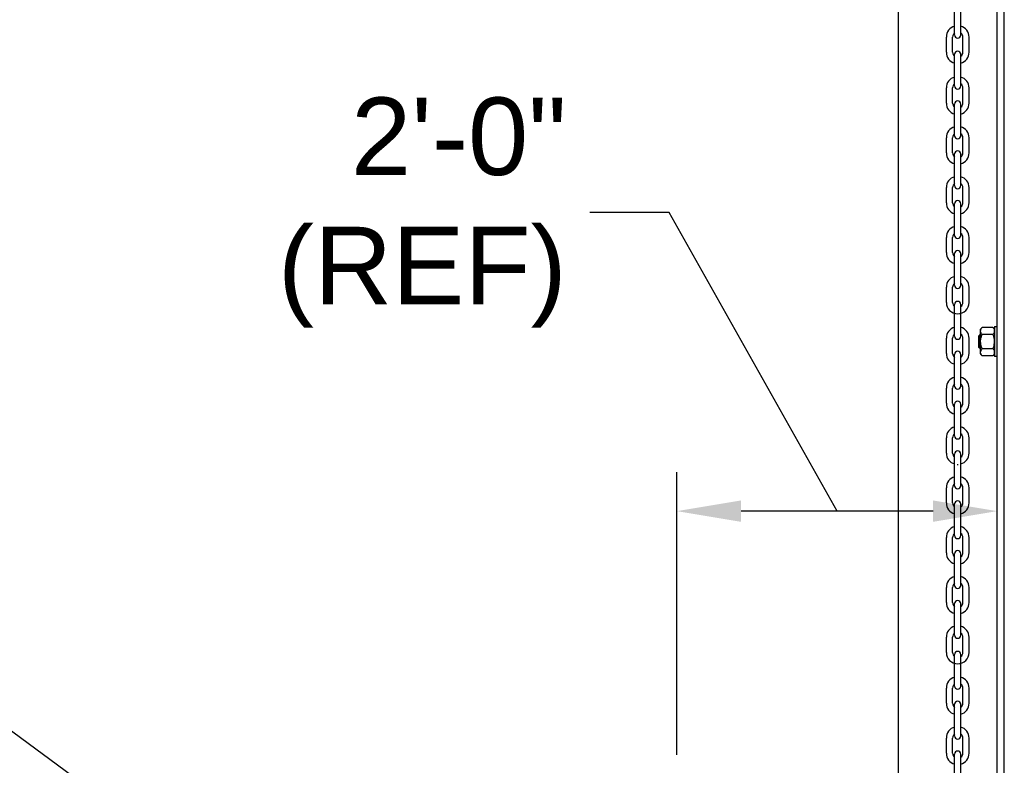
# Model space of a CAD drawing. Header units: inches. Extents: x 170 to 312, y 215 to 248.
# Tile 63 of 256: x 201.233 to 202.423, y 222.735 to 223.637. Entities that reach past the tile are written whole.
import ezdxf
from ezdxf import colors
from ezdxf.entities.mleader import LeaderData, LeaderLine
from ezdxf.math import Vec2, Vec3

# ---------------------------------------------------------------- set-up
doc = ezdxf.new("R2010")
doc.units = ezdxf.units.IN
doc.header["$LTSCALE"] = 0.25
doc.header["$MEASUREMENT"] = 0
doc.layers.add('ANNOTATIONS', color=1, linetype='Continuous')
doc.layers.add('MOTOR LH', color=7, linetype='Continuous')
doc.styles.add('ARIAL', font='arial.ttf', dxfattribs={"height": 0.09375})
doc.styles.add('ROMANS', font='Romans', dxfattribs={"height": 0.09375})
doc.styles.get("Standard").update_dxf_attribs({"font": 'romans.shx'})
doc.dimstyles.get("Standard").update_dxf_attribs({"dimscale": 60, "dimtxt": 0.0833, "dimasz": 0.0833, "dimexe": 0.0833, "dimexo": 0.04, "dimgap": 0.09, "dimtad": 0, "dimtih": 1, "dimtoh": 1, "dimdec": 4, "dimzin": 1, "dimdsep": 46, "dimlunit": 4, "dimtxsty": 'Standard', "dimcen": 0.09, "dimclrt": 150, "dimadec": 4, "dimazin": 2, "dimtfac": 1, "dimtdec": 0, "dimtofl": 0, "dimtmove": 0, "dimatfit": 3, "dimfxl": 1, "dimtolj": 1, "dimtzin": 0, "dimlwd": -1, "dimlwe": -1, "dimarcsym": 1})

msp = doc.modelspace()

# ---------------------------------------------------------------- linework, layer by layer
at = {"layer": 'ANNOTATIONS'}
for p, q in [((202.02717, 222.74794), (202.02717, 223.08974)), ((202.33688, 223.04261), (202.10484, 223.04261))]:
    msp.add_line(p, q, dxfattribs=at)
for points in [[(202.10484, 223.02967), (202.10484, 223.05556), (202.02717, 223.04261)], [(202.33688, 223.02967), (202.33688, 223.05556), (202.41455, 223.04261)]]:
    msp.add_solid(points, dxfattribs=at)
at = {"layer": 'MOTOR LH'}
for p, q in [((202.29518, 220.41698), (202.29518, 224.61169)), ((202.41455, 220.68357), (202.41455, 224.61088)), ((202.42307, 220.69422), (202.42307, 224.61088)), ((202.36297, 223.61822), (202.36297, 223.65649)), ((202.37047, 223.61822), (202.37047, 223.65649)), ((202.35298, 223.59743), (202.35298, 223.61574)), ((202.36049, 223.59743), (202.36049, 223.61574)), ((202.37295, 223.59743), (202.37295, 223.61574)), ((202.38046, 223.59743), (202.38046, 223.61574)), ((202.36297, 223.55668), (202.36297, 223.59496)), ((202.37047, 223.55668), (202.37047, 223.59496)), ((202.35298, 223.53589), (202.35298, 223.55421)), ((202.36049, 223.53589), (202.36049, 223.55421)), ((202.37295, 223.53589), (202.37295, 223.55421)), ((202.38046, 223.53589), (202.38046, 223.55421)), ((202.36297, 223.49643), (202.36297, 223.5347)), ((202.37047, 223.49643), (202.37047, 223.5347)), ((202.35298, 223.47564), (202.35298, 223.49395)), ((202.36049, 223.47564), (202.36049, 223.49395)), ((202.37295, 223.47564), (202.37295, 223.49395)), ((202.38046, 223.47564), (202.38046, 223.49395)), ((202.36297, 223.43617), (202.36297, 223.47445)), ((202.37047, 223.43617), (202.37047, 223.47445)), ((202.35298, 223.41538), (202.35298, 223.4337)), ((202.36049, 223.41538), (202.36049, 223.4337)), ((202.37295, 223.41538), (202.37295, 223.4337)), ((202.38046, 223.41538), (202.38046, 223.4337)), ((202.36297, 223.37592), (202.36297, 223.41419)), ((202.37047, 223.37592), (202.37047, 223.41419)), ((202.35298, 223.35513), (202.35298, 223.37344)), ((202.36049, 223.35513), (202.36049, 223.37344)), ((202.37295, 223.35513), (202.37295, 223.37344)), ((202.38046, 223.35513), (202.38046, 223.37344)), ((202.36297, 223.31566), (202.36297, 223.35394)), ((202.37047, 223.31566), (202.37047, 223.35394)), ((202.35298, 223.29488), (202.35298, 223.31319)), ((202.36049, 223.29488), (202.36049, 223.31319)), ((202.37295, 223.29488), (202.37295, 223.31319)), ((202.38046, 223.29488), (202.38046, 223.31319)), ((202.36297, 223.25413), (202.36297, 223.2924)), ((202.37047, 223.25413), (202.37047, 223.2924)), ((202.39439, 223.23263), (202.39439, 223.26247)), ((202.40939, 223.26478), (202.39631, 223.26478)), ((202.41131, 223.26566), (202.41131, 223.22945)), ((202.35298, 223.23334), (202.35298, 223.25165)), ((202.36049, 223.23334), (202.36049, 223.25165)), ((202.37295, 223.23334), (202.37295, 223.25165)), ((202.38046, 223.23334), (202.38046, 223.25165)), ((202.39221, 223.24059), (202.39221, 223.25452)), ((202.39377, 223.23903), (202.39377, 223.25608)), ((202.40939, 223.25617), (202.39631, 223.25617)), ((202.40939, 223.23894), (202.39631, 223.23894)), ((202.36297, 223.19387), (202.36297, 223.23215)), ((202.37047, 223.19387), (202.37047, 223.23215)), ((202.40939, 223.23033), (202.39631, 223.23033)), ((202.35298, 223.17308), (202.35298, 223.1914)), ((202.36049, 223.17308), (202.36049, 223.1914)), ((202.37295, 223.17308), (202.37295, 223.1914)), ((202.38046, 223.17308), (202.38046, 223.1914)), ((202.36297, 223.13362), (202.36297, 223.17189)), ((202.37047, 223.13362), (202.37047, 223.17189)), ((202.35298, 223.11283), (202.35298, 223.13114)), ((202.36049, 223.11283), (202.36049, 223.13114)), ((202.37295, 223.11283), (202.37295, 223.13114)), ((202.38046, 223.11283), (202.38046, 223.13114)), ((202.36297, 223.07336), (202.36297, 223.11164)), ((202.37047, 223.07336), (202.37047, 223.11164)), ((202.35298, 223.05258), (202.35298, 223.07089)), ((202.36049, 223.05258), (202.36049, 223.07089)), ((202.37295, 223.05258), (202.37295, 223.07089)), ((202.38046, 223.05258), (202.38046, 223.07089)), ((202.36297, 223.01311), (202.36297, 223.05138)), ((202.37047, 223.01311), (202.37047, 223.05138)), ((202.35298, 222.99232), (202.35298, 223.01064)), ((202.36049, 222.99232), (202.36049, 223.01064)), ((202.37295, 222.99232), (202.37295, 223.01064)), ((202.38046, 222.99232), (202.38046, 223.01064)), ((202.36297, 222.95285), (202.36297, 222.99113)), ((202.37047, 222.95285), (202.37047, 222.99113)), ((202.35298, 222.93207), (202.35298, 222.95038)), ((202.36049, 222.93207), (202.36049, 222.95038)), ((202.37295, 222.93207), (202.37295, 222.95038)), ((202.38046, 222.93207), (202.38046, 222.95038)), ((202.36297, 222.8926), (202.36297, 222.93088)), ((202.37047, 222.8926), (202.37047, 222.93088)), ((202.35298, 222.87181), (202.35298, 222.89013)), ((202.36049, 222.87181), (202.36049, 222.89013)), ((202.37295, 222.87181), (202.37295, 222.89013)), ((202.38046, 222.87181), (202.38046, 222.89013)), ((202.36297, 222.83106), (202.36297, 222.86934)), ((202.37047, 222.83106), (202.37047, 222.86934)), ((202.35298, 222.81028), (202.35298, 222.82859)), ((202.36049, 222.81028), (202.36049, 222.82859)), ((202.37295, 222.81028), (202.37295, 222.82859)), ((202.38046, 222.81028), (202.38046, 222.82859)), ((202.36297, 222.77081), (202.36297, 222.80908)), ((202.37047, 222.77081), (202.37047, 222.80908)), ((202.35298, 222.75002), (202.35298, 222.76834)), ((202.36049, 222.75002), (202.36049, 222.76834)), ((202.37295, 222.75002), (202.37295, 222.76834)), ((202.38046, 222.75002), (202.38046, 222.76834)), ((202.36297, 222.71055), (202.36297, 222.74883)), ((202.37047, 222.71055), (202.37047, 222.74883))]:
    msp.add_line(p, q, dxfattribs=at)
for centre, radius, start, end in [((202.36672, 223.61574), 0.01374, 105.86272, 180), ((202.36672, 223.61574), 0.00623, 127.08084, 180), ((202.36672, 223.61574), 0.01374, 0, 74.13728), ((202.36672, 223.61574), 0.00623, 0, 52.91916), ((202.36672, 223.61822), 0.00375, 180, 0), ((202.36672, 223.59743), 0.01374, 180, 254.13728), ((202.36672, 223.59743), 0.00623, 180, 232.91916), ((202.36672, 223.59496), 0.00375, 0, 180), ((202.36672, 223.59743), 0.01374, 285.86272, 0), ((202.36672, 223.59743), 0.00623, 307.08084, 0), ((202.36672, 223.55421), 0.01374, 105.86272, 180), ((202.36672, 223.55421), 0.01374, 0, 74.13728), ((202.36672, 223.55421), 0.00623, 127.08084, 180), ((202.36672, 223.55668), 0.00375, 180, 0), ((202.36672, 223.55421), 0.00623, 0, 52.91916), ((202.36672, 223.53589), 0.01374, 180, 254.13728), ((202.36672, 223.53589), 0.00623, 180, 232.91916), ((202.36672, 223.5347), 0.00375, 0, 180), ((202.36672, 223.53589), 0.01374, 285.86272, 0), ((202.36672, 223.53589), 0.00623, 307.08084, 0), ((202.36672, 223.49395), 0.01374, 105.86272, 180), ((202.36672, 223.49395), 0.01374, 0, 74.13728), ((202.36672, 223.49395), 0.00623, 127.08084, 180), ((202.36672, 223.49643), 0.00375, 180, 0), ((202.36672, 223.49395), 0.00623, 0, 52.91916), ((202.36672, 223.47445), 0.00375, 0, 180), ((202.36672, 223.47564), 0.01374, 180, 254.13728), ((202.36672, 223.47564), 0.00623, 180, 232.91916), ((202.36672, 223.47564), 0.01374, 285.86272, 0), ((202.36672, 223.47564), 0.00623, 307.08084, 0), ((202.36672, 223.4337), 0.01374, 105.86272, 180), ((202.36672, 223.4337), 0.01374, 0, 74.13728), ((202.36672, 223.4337), 0.00623, 127.08084, 180), ((202.36672, 223.43617), 0.00375, 180, 0), ((202.36672, 223.4337), 0.00623, 0, 52.91916), ((202.36672, 223.41419), 0.00375, 0, 180), ((202.36672, 223.41538), 0.01374, 180, 254.13728), ((202.36672, 223.41538), 0.00623, 180, 232.91916), ((202.36672, 223.41538), 0.01374, 285.86272, 0), ((202.36672, 223.41538), 0.00623, 307.08084, 0), ((202.36672, 223.37344), 0.01374, 105.86272, 180), ((202.36672, 223.37344), 0.01374, 0, 74.13728), ((202.36672, 223.37344), 0.00623, 127.08084, 180), ((202.36672, 223.37592), 0.00375, 180, 0), ((202.36672, 223.37344), 0.00623, 0, 52.91916), ((202.36672, 223.35394), 0.00375, 0, 180), ((202.36672, 223.35513), 0.01374, 180, 254.13728), ((202.36672, 223.35513), 0.00623, 180, 232.91916), ((202.36672, 223.35513), 0.01374, 285.86272, 0), ((202.36672, 223.35513), 0.00623, 307.08084, 0), ((202.36672, 223.31319), 0.01374, 105.86272, 180), ((202.36672, 223.31319), 0.01374, 0, 74.13728), ((202.36672, 223.31319), 0.00623, 127.08084, 180), ((202.36672, 223.31566), 0.00375, 180, 0), ((202.36672, 223.31319), 0.00623, 0, 52.91916), ((202.36672, 223.29488), 0.01374, 180, 0), ((202.36672, 223.29488), 0.00623, 180, 232.91916), ((202.36672, 223.2924), 0.00375, 0, 180), ((202.36672, 223.29488), 0.00623, 307.08084, 0), ((202.36672, 223.25165), 0.01374, 105.86272, 180), ((202.36672, 223.25165), 0.01374, 0, 74.13728), ((202.36672, 223.25165), 0.00623, 127.08084, 180), ((202.36672, 223.25413), 0.00375, 180, 0), ((202.36672, 223.25165), 0.00623, 0, 52.91916), ((202.36672, 223.23334), 0.01374, 180, 254.13728), ((202.36672, 223.23334), 0.00623, 180, 232.91916), ((202.36672, 223.23215), 0.00375, 0, 180), ((202.36672, 223.23334), 0.01374, 285.86272, 0), ((202.36672, 223.23334), 0.00623, 307.08084, 0), ((202.36672, 223.1914), 0.01374, 105.86272, 180), ((202.36672, 223.1914), 0.01374, 0, 74.13728), ((202.36672, 223.1914), 0.00623, 127.08084, 180), ((202.36672, 223.19387), 0.00375, 180, 0), ((202.36672, 223.1914), 0.00623, 0, 52.91916), ((202.36672, 223.17308), 0.01374, 180, 254.13728), ((202.36672, 223.17308), 0.00623, 180, 232.91916), ((202.36672, 223.17189), 0.00375, 0, 180), ((202.36672, 223.17308), 0.01374, 285.86272, 0), ((202.36672, 223.17308), 0.00623, 307.08084, 0), ((202.36672, 223.13114), 0.01374, 105.86272, 180), ((202.36672, 223.13114), 0.01374, 0, 74.13728), ((202.36672, 223.13114), 0.00623, 127.08084, 180), ((202.36672, 223.13362), 0.00375, 180, 0), ((202.36672, 223.13114), 0.00623, 0, 52.91916), ((202.36672, 223.11283), 0.01374, 180, 254.13728), ((202.36672, 223.11283), 0.00623, 180, 232.91916), ((202.36672, 223.11164), 0.00375, 0, 180), ((202.36672, 223.11283), 0.01374, 285.86272, 0), ((202.36672, 223.11283), 0.00623, 307.08084, 0), ((202.36672, 223.11283), 0.01374, 268.08585, 271.91415), ((202.36672, 223.07089), 0.01374, 105.86272, 180), ((202.36672, 223.07089), 0.01374, 0, 74.13728), ((202.36672, 223.07089), 0.00623, 127.08084, 180), ((202.36672, 223.07336), 0.00375, 180, 0), ((202.36672, 223.07089), 0.00623, 0, 52.91916), ((202.36672, 223.05258), 0.01374, 180, 254.13728), ((202.36672, 223.05258), 0.00623, 180, 232.91916), ((202.36672, 223.05138), 0.00375, 0, 180), ((202.36672, 223.05258), 0.01374, 285.86272, 0), ((202.36672, 223.05258), 0.00623, 307.08084, 0), ((202.36672, 223.01064), 0.01374, 105.86272, 180), ((202.36672, 223.01064), 0.00623, 127.08084, 180), ((202.36672, 223.01311), 0.00375, 180, 0), ((202.36672, 223.01064), 0.01374, 0, 74.13728), ((202.36672, 223.01064), 0.00623, 0, 52.91916), ((202.36672, 222.99232), 0.01374, 180, 254.13728), ((202.36672, 222.99232), 0.00623, 180, 232.91916), ((202.36672, 222.99113), 0.00375, 0, 180), ((202.36672, 222.99232), 0.01374, 285.86272, 0), ((202.36672, 222.99232), 0.00623, 307.08084, 0), ((202.36672, 222.95038), 0.01374, 105.86272, 180), ((202.36672, 222.95038), 0.00623, 127.08084, 180), ((202.36672, 222.95285), 0.00375, 180, 0), ((202.36672, 222.95038), 0.01374, 0, 74.13728), ((202.36672, 222.95038), 0.00623, 0, 52.91916), ((202.36672, 222.93207), 0.01374, 180, 254.13728), ((202.36672, 222.93207), 0.00623, 180, 232.91916), ((202.36672, 222.93088), 0.00375, 0, 180), ((202.36672, 222.93207), 0.01374, 285.86272, 0), ((202.36672, 222.93207), 0.00623, 307.08084, 0), ((202.36672, 222.89013), 0.01374, 105.86272, 180), ((202.36672, 222.89013), 0.00623, 127.08084, 180), ((202.36672, 222.89013), 0.01374, 0, 74.13728), ((202.36672, 222.89013), 0.00623, 0, 52.91916), ((202.36672, 222.8926), 0.00375, 180, 0), ((202.36672, 222.87181), 0.01374, 180, 0), ((202.36672, 222.87181), 0.00623, 180, 232.91916), ((202.36672, 222.86934), 0.00375, 0, 180), ((202.36672, 222.87181), 0.00623, 307.08084, 0), ((202.36672, 222.82859), 0.01374, 105.86272, 180), ((202.36672, 222.82859), 0.00623, 127.08084, 180), ((202.36672, 222.82859), 0.01374, 0, 74.13728), ((202.36672, 222.82859), 0.00623, 0, 52.91916), ((202.36672, 222.83106), 0.00375, 180, 0), ((202.36672, 222.81028), 0.01374, 180, 254.13728), ((202.36672, 222.81028), 0.00623, 180, 232.91916), ((202.36672, 222.80908), 0.00375, 0, 180), ((202.36672, 222.81028), 0.01374, 285.86272, 0), ((202.36672, 222.81028), 0.00623, 307.08084, 0), ((202.36672, 222.76834), 0.01374, 105.86272, 180), ((202.36672, 222.76834), 0.01374, 0, 74.13728), ((202.36672, 222.76834), 0.00623, 127.08084, 180), ((202.36672, 222.77081), 0.00375, 180, 0), ((202.36672, 222.76834), 0.00623, 0, 52.91916), ((202.36672, 222.74883), 0.00375, 0, 180), ((202.36672, 222.75002), 0.01374, 180, 254.13728), ((202.36672, 222.75002), 0.00623, 180, 232.91916), ((202.36672, 222.75002), 0.01374, 285.86272, 0), ((202.36672, 222.75002), 0.00623, 307.08084, 0)]:
    msp.add_arc(centre, radius, start, end, dxfattribs=at)
for points in [[(202.39439, 223.26247), (202.39631, 223.26478)], [(202.40939, 223.26478), (202.41131, 223.26247)], [(202.41131, 223.26566), (202.41455, 223.26566)], [(202.39221, 223.25452), (202.39377, 223.25608)], [(202.39377, 223.25608), (202.39439, 223.25608)], [(202.39377, 223.23903), (202.39221, 223.24059)], [(202.39439, 223.23903), (202.39377, 223.23903)], [(202.39631, 223.23033), (202.39439, 223.23263)], [(202.41131, 223.23263), (202.40939, 223.23033)], [(202.41455, 223.22945), (202.41131, 223.22945)]]:
    msp.add_open_spline(points, degree=1, dxfattribs=at)
for points, knots in [([(202.39439, 223.26048), (202.39445, 223.261), (202.39456, 223.26206), (202.39531, 223.2635), (202.396, 223.26439), (202.39631, 223.26478)], [0, 0, 0, 0, 0.3536607, 0.7166862, 1, 1, 1, 1]), ([(202.41131, 223.26048), (202.41125, 223.261), (202.41114, 223.26206), (202.41039, 223.2635), (202.40969, 223.26439), (202.40939, 223.26478)], [0, 0, 0, 0, 0.3536607, 0.7166862, 1, 1, 1, 1]), ([(202.39631, 223.25617), (202.39587, 223.25675), (202.39497, 223.25793), (202.39444, 223.2594), (202.3944, 223.26026), (202.39439, 223.26048)], [0, 0, 0, 0, 0.4215052, 0.8529186, 1, 1, 1, 1]), ([(202.39439, 223.24755), (202.39439, 223.24783), (202.39441, 223.24923), (202.39479, 223.25178), (202.39558, 223.25435), (202.39616, 223.2558), (202.39631, 223.25617)], [0, 0, 0, 0, 0.0936035, 0.4739098, 0.8644711, 1, 1, 1, 1]), ([(202.40939, 223.25617), (202.40983, 223.25675), (202.41073, 223.25793), (202.41126, 223.2594), (202.4113, 223.26026), (202.41131, 223.26048)], [0, 0, 0, 0, 0.4215055, 0.85291859, 1, 1, 1, 1]), ([(202.41131, 223.24755), (202.4113, 223.24783), (202.41128, 223.24923), (202.41091, 223.25178), (202.41012, 223.25435), (202.40954, 223.2558), (202.40939, 223.25617)], [0, 0, 0, 0, 0.0936034, 0.4739096, 0.8644711, 1, 1, 1, 1]), ([(202.39631, 223.23894), (202.39602, 223.23967), (202.39535, 223.2414), (202.39457, 223.24427), (202.39445, 223.24645), (202.39439, 223.24755)], [0, 0, 0, 0, 0.2644431, 0.6278671, 1, 1, 1, 1]), ([(202.39439, 223.23463), (202.39445, 223.23516), (202.39456, 223.23622), (202.39531, 223.23766), (202.396, 223.23855), (202.39631, 223.23894)], [0, 0, 0, 0, 0.3536431, 0.7166859, 1, 1, 1, 1]), ([(202.40939, 223.23894), (202.40967, 223.23967), (202.41035, 223.2414), (202.41112, 223.24427), (202.41125, 223.24645), (202.41131, 223.24755)], [0, 0, 0, 0, 0.2644431, 0.6278671, 1, 1, 1, 1]), ([(202.41131, 223.23463), (202.41125, 223.23516), (202.41114, 223.23622), (202.41039, 223.23766), (202.40969, 223.23855), (202.40939, 223.23894)], [0, 0, 0, 0, 0.3536431, 0.7166859, 1, 1, 1, 1]), ([(202.39631, 223.23033), (202.39587, 223.23091), (202.39497, 223.23209), (202.39444, 223.23356), (202.3944, 223.23442), (202.39439, 223.23463)], [0, 0, 0, 0, 0.4215143, 0.8529022, 1, 1, 1, 1]), ([(202.40939, 223.23033), (202.40983, 223.23091), (202.41073, 223.23209), (202.41126, 223.23356), (202.4113, 223.23442), (202.41131, 223.23463)], [0, 0, 0, 0, 0.42151458, 0.85290221, 1, 1, 1, 1])]:
    msp.add_open_spline(points, degree=3, knots=knots, dxfattribs=at)

# ---------------------------------------------------------------- texts
at = {"layer": 'ANNOTATIONS', "insert": (201.89401, 223.40353), "char_height": 0.09375, "attachment_point": 6, "style": 'ARIAL'}
msp.add_mtext('2\'-0"\\P(REF)', dxfattribs=at)

# ---------------------------------------------------------------- leaders
at = {"layer": 'ANNOTATIONS', "has_arrowhead": 0}
msp.add_leader([(202.22086, 223.04261), (202.01791, 223.40353), (201.92211, 223.40353)], dimstyle='Standard', override={"dimtxt": 0.09375, "dimasz": 0.09375, "dimexe": 0.046875, "dimgap": 0.09, "dimtad": 0, "dimtih": 0, "dimtoh": 0, "dimtxsty": 'ROMANS'}, dxfattribs=at)
at = {"layer": 'ANNOTATIONS'}
ml = msp.add_multileader_mtext('Standard', dxfattribs=at)
ml.set_content('THREE PHASE\\PCONTROLLER \\P(14" X 16")', color=256, style='ARIAL')
ml.set_leader_properties()
ml.build(insert=Vec2(0, 0))
ml.multileader.update_dxf_attribs({"dogleg_length": 0.36, "arrow_head_size": 0.09375})
ctx = ml.context
ctx.base_point, ctx.char_height, ctx.arrow_head_size, ctx.landing_gap_size, ctx.plane_origin = Vec3(199.86777, 222.89622), 0.09375, 0.09375, 0.09, Vec3(202.04387, 222.48298)
ctx.text_align_type = 2
notes = []
notes.append((ctx, [(0, (1, 1, 0), (201.05988, 222.89622), (-1, 0), 0.09796, [(0, [(201.56929, 222.52169)], 0, [])])]))
ctx.mtext.insert, ctx.mtext.alignment, ctx.mtext.flow_direction = Vec3(200.87193, 222.95688), 3, 5
for ctx, leaders in notes:
    for number, flags, end, landing, length, lines in leaders:
        leader = LeaderData()
        leader.index, (leader.has_last_leader_line, leader.has_dogleg_vector, leader.attachment_direction) = number, flags
        leader.last_leader_point, leader.dogleg_vector, leader.dogleg_length = Vec3(end), Vec3(landing), length
        for number, points, colour, breaks in lines:
            line = LeaderLine()
            line.index, line.vertices, line.color, line.breaks = number, Vec3.list(points), colors.encode_raw_color(colour), breaks
            leader.lines.append(line)
        ctx.leaders.append(leader)

doc.saveas('drawing.dxf')
